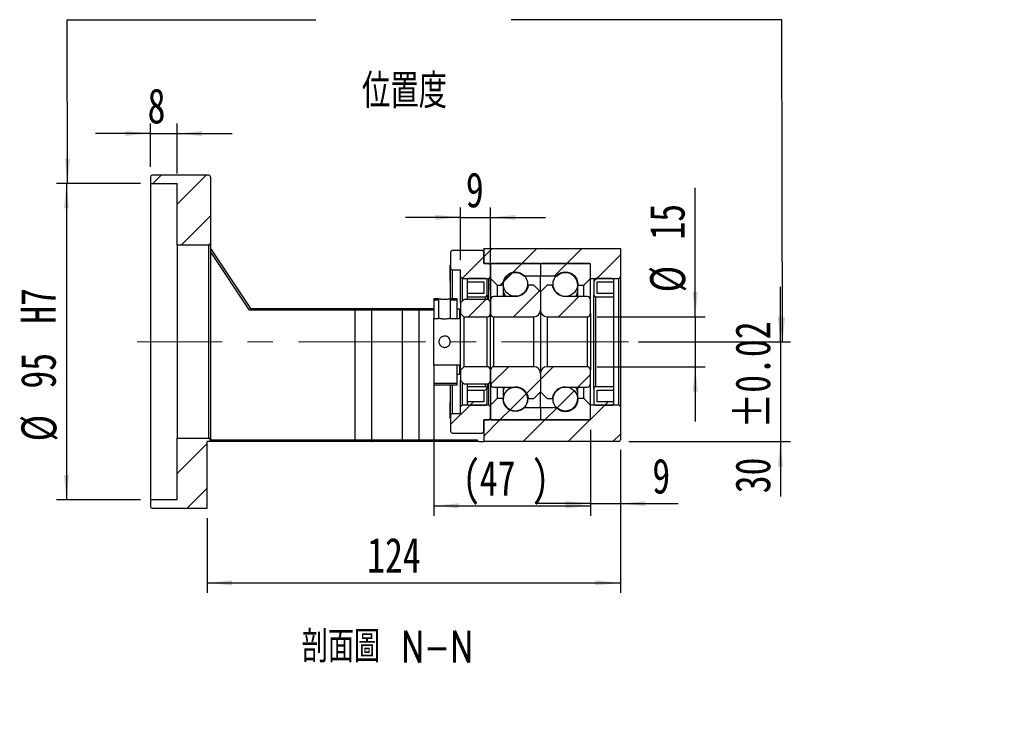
# Model space of a CAD drawing. Header units: millimetres. Extents: x 50 to 278, y 27 to 200.
# Tile 3 of 6: x 179 to 278, y 27 to 97. Entities that reach past the tile are written whole.
import ezdxf

# ---------------------------------------------------------------- set-up
doc = ezdxf.new("R2010")
doc.units = ezdxf.units.MM
doc.linetypes.add('CENTERX2', pattern=[20.32, 12.7, -2.54, 2.54, -2.54])
doc.layers.add('FORMAT', color=7, linetype='Continuous')
doc.styles.add('SLDTEXTSTYLE0', font='TXT', dxfattribs={"width": 0.75})
doc.styles.add('SLDTEXTSTYLE1', font='TXT', dxfattribs={"width": 0.75, "bigfont": 'bigfont'})
doc.dimstyles.new('SLDDIMSTYLE3', dxfattribs={"dimtxt": 3.5, "dimasz": 2.5, "dimexe": 0, "dimexo": 0.0625, "dimgap": 0.875, "dimtad": 1, "dimlfac": 3, "dimrnd": 1e-09, "dimzin": 12, "dimdsep": 46, "dimtxsty": 'SLDTEXTSTYLE0', "dimsah": 1, "dimcen": 0.09, "dimadec": 0, "dimazin": 3, "dimtfac": 1, "dimtofl": 0, "dimtmove": 0, "dimatfit": 3, "dimfxl": 1, "dimfrac": 2, "dimtolj": 1, "dimtzin": 12, "dimarcsym": 0})
doc.dimstyles.new('SLDDIMSTYLE4', dxfattribs={"dimtxt": 3.5, "dimasz": 2.5, "dimexe": 0, "dimexo": 0.0625, "dimgap": 0.875, "dimtad": 1, "dimlfac": 3, "dimrnd": 1e-09, "dimzin": 12, "dimdsep": 46, "dimtxsty": 'SLDTEXTSTYLE0', "dimsah": 1, "dimcen": 0.09, "dimadec": 0, "dimazin": 3, "dimtfac": 1, "dimtmove": 0, "dimatfit": 0, "dimfxl": 1, "dimfrac": 2, "dimtolj": 1, "dimtzin": 12, "dimarcsym": 0})
doc.dimstyles.new('SLDDIMSTYLE5', dxfattribs={"dimtxt": 3.5, "dimasz": 2.5, "dimexe": 0, "dimexo": 0.0625, "dimgap": 0.875, "dimtad": 1, "dimlfac": 3, "dimrnd": 1e-09, "dimzin": 12, "dimdsep": 46, "dimtxsty": 'SLDTEXTSTYLE0', "dimsah": 1, "dimcen": 0.09, "dimadec": 0, "dimazin": 3, "dimtfac": 1, "dimtofl": 0, "dimtmove": 0, "dimatfit": 3, "dimfxl": 1, "dimfrac": 2, "dimtolj": 1, "dimarcsym": 0})
doc.dimstyles.new('SLDDIMSTYLE6', dxfattribs={"dimtxt": 3.5, "dimasz": 2.5, "dimexe": 0, "dimexo": 0.0625, "dimgap": 0.875, "dimtad": 1, "dimlfac": 3, "dimrnd": 1e-09, "dimzin": 12, "dimdsep": 46, "dimtxsty": 'SLDTEXTSTYLE0', "dimsah": 1, "dimcen": 0.09, "dimadec": 0, "dimazin": 3, "dimtol": 1, "dimtp": 0.02, "dimtm": 0.02, "dimtfac": 1, "dimtmove": 0, "dimatfit": 0, "dimfxl": 1, "dimfrac": 2, "dimtolj": 1, "dimarcsym": 0})

# ---------------------------------------------------------------- blocks, each defined once
blk = doc.blocks.new('_D_10')
at = {"layer": 'FORMAT', "color": 7}
for p, q in [((192.225, 81.887), (192.225, 86.226)), ((194.891, 81.221), (194.891, 86.226)), ((192.225, 85.226), (186.725, 85.226)), ((192.225, 85.226), (194.891, 85.226)), ((194.891, 85.226), (200.391, 85.226))]:
    blk.add_line(p, q, dxfattribs=at)
for points in [[(192.225, 85.226), (189.725, 85.476), (189.725, 84.976)], [(194.891, 85.226), (197.391, 84.976), (197.391, 85.476)]]:
    blk.add_solid(points, dxfattribs=at)
at = {"layer": 'FORMAT', "color": 7, "insert": (191.937, 89.738), "char_height": 3.5, "attachment_point": 1, "style": 'SLDTEXTSTYLE0'}
blk.add_mtext('8', dxfattribs=at)
blk = doc.blocks.new('_D_11')
at = {"layer": 'FORMAT', "color": 7}
for p, q in [((191.225, 80.221), (182.819, 80.221)), ((183.819, 80.221), (183.819, 48.554)), ((191.225, 48.554), (182.819, 48.554))]:
    blk.add_line(p, q, dxfattribs=at)
for points in [[(183.819, 80.221), (183.569, 77.721), (184.069, 77.721)], [(183.819, 48.554), (184.069, 51.054), (183.569, 51.054)]]:
    blk.add_solid(points, dxfattribs=at)
at = {"layer": 'FORMAT', "color": 7, "char_height": 3.5, "attachment_point": 1, "rotation": 90, "style": 'SLDTEXTSTYLE0'}
for s, insert in [('H7', (179.254, 66.179)), ('95', (179.254, 59.694)), ('%%c', (179.307, 54.416))]:
    blk.add_mtext(s, dxfattribs=dict(at, insert=insert))
blk = doc.blocks.new('_D_12')
at = {"layer": 'FORMAT', "color": 7}
for p, q in [((239.225, 53.554), (239.225, 39.253)), ((197.891, 46.721), (197.891, 39.253)), ((197.891, 40.253), (239.225, 40.253))]:
    blk.add_line(p, q, dxfattribs=at)
for points in [[(197.891, 40.253), (200.391, 40.003), (200.391, 40.503)], [(239.225, 40.253), (236.725, 40.503), (236.725, 40.003)]]:
    blk.add_solid(points, dxfattribs=at)
at = {"layer": 'FORMAT', "color": 7, "insert": (213.893, 44.765), "char_height": 3.5, "attachment_point": 1, "style": 'SLDTEXTSTYLE0'}
blk.add_mtext('124', dxfattribs=at)
blk = doc.blocks.new('_D_13')
at = {"layer": 'FORMAT', "color": 7}
for p, q in [((220.558, 61.054), (220.558, 46.97)), ((236.225, 55.554), (236.225, 46.97)), ((220.558, 47.97), (236.225, 47.97))]:
    blk.add_line(p, q, dxfattribs=at)
for points in [[(220.558, 47.97), (223.058, 47.72), (223.058, 48.22)], [(236.225, 47.97), (233.725, 48.22), (233.725, 47.72)]]:
    blk.add_solid(points, dxfattribs=at)
at = {"layer": 'FORMAT', "color": 7, "char_height": 3.5, "attachment_point": 1, "style": 'SLDTEXTSTYLE0'}
for s, insert in [('(', (223.434, 52.482)), ('47', (225.155, 52.482)), (')', (230.327, 52.482))]:
    blk.add_mtext(s, dxfattribs=dict(at, insert=insert))
blk = doc.blocks.new('_D_14')
at = {"layer": 'FORMAT', "color": 7}
for p, q in [((236.225, 55.554), (236.225, 47.185)), ((239.225, 53.554), (239.225, 47.185)), ((236.225, 48.185), (230.725, 48.185)), ((236.225, 48.185), (239.225, 48.185)), ((239.225, 48.185), (245.005, 48.185))]:
    blk.add_line(p, q, dxfattribs=at)
for points in [[(236.225, 48.185), (233.725, 48.435), (233.725, 47.935)], [(239.225, 48.185), (241.725, 47.935), (241.725, 48.435)]]:
    blk.add_solid(points, dxfattribs=at)
at = {"layer": 'FORMAT', "color": 7, "insert": (242.418, 52.696), "char_height": 3.5, "attachment_point": 1, "style": 'SLDTEXTSTYLE0'}
blk.add_mtext('9', dxfattribs=at)
blk = doc.blocks.new('_D_15')
at = {"layer": 'FORMAT', "color": 7}
for p, q in [((246.713, 66.887), (246.713, 79.778)), ((236.891, 66.887), (247.713, 66.887)), ((246.713, 66.887), (246.713, 61.887)), ((236.891, 61.887), (247.713, 61.887)), ((246.713, 61.887), (246.713, 56.387))]:
    blk.add_line(p, q, dxfattribs=at)
for points in [[(246.713, 66.887), (246.963, 69.387), (246.463, 69.387)], [(246.713, 61.887), (246.463, 59.387), (246.963, 59.387)]]:
    blk.add_solid(points, dxfattribs=at)
at = {"layer": 'FORMAT', "color": 7, "char_height": 3.5, "attachment_point": 1, "rotation": 90, "style": 'SLDTEXTSTYLE0'}
for s, insert in [('15', (242.148, 74.605)), ('%%c', (242.201, 69.327))]:
    blk.add_mtext(s, dxfattribs=dict(at, insert=insert))
blk = doc.blocks.new('_D_16')
at = {"layer": 'FORMAT', "color": 7}
for p, q in [((255.225, 64.387), (255.225, 69.887)), ((241.038, 64.387), (256.225, 64.387)), ((255.225, 64.387), (255.225, 54.387)), ((240.058, 54.387), (256.225, 54.387)), ((255.225, 54.387), (255.225, 48.887))]:
    blk.add_line(p, q, dxfattribs=at)
for points in [[(255.225, 64.387), (255.475, 66.887), (254.975, 66.887)], [(255.225, 54.387), (254.975, 51.887), (255.475, 51.887)]]:
    blk.add_solid(points, dxfattribs=at)
at = {"layer": 'FORMAT', "color": 7, "char_height": 3.5, "attachment_point": 1, "rotation": 90, "style": 'SLDTEXTSTYLE0'}
for s, insert in [('±0.02', (250.713, 55.705)), ('30', (250.713, 49.221))]:
    blk.add_mtext(s, dxfattribs=dict(at, insert=insert))
blk = doc.blocks.new('_D_17')
at = {"layer": 'FORMAT', "color": 7}
for p, q in [((223.225, 72.554), (223.225, 77.827)), ((226.225, 69.587), (226.225, 77.827)), ((223.225, 76.827), (217.725, 76.827)), ((223.225, 76.827), (226.225, 76.827)), ((226.225, 76.827), (231.725, 76.827))]:
    blk.add_line(p, q, dxfattribs=at)
for points in [[(223.225, 76.827), (220.725, 77.077), (220.725, 76.577)], [(226.225, 76.827), (228.725, 76.577), (228.725, 77.077)]]:
    blk.add_solid(points, dxfattribs=at)
at = {"layer": 'FORMAT', "color": 7, "insert": (223.768, 81.338), "char_height": 3.5, "attachment_point": 1, "style": 'SLDTEXTSTYLE0'}
blk.add_mtext('9', dxfattribs=at)

msp = doc.modelspace()

# ---------------------------------------------------------------- hatches: boundary and pattern name
at = {"layer": 'FORMAT', "linetype": 'Continuous', "lineweight": 18}
h = msp.add_hatch(dxfattribs=at)
h.set_pattern_fill('ANSI31', color=256, style=0)
edge = h.paths.add_edge_path(flags=0)
edge.add_arc((198.0578, 80.8872), 0.1667, 0, 90)
edge.add_line((198.0578, 81.0539), (192.3912, 81.0539))
edge.add_arc((192.3912, 80.8872), 0.1667, 90, 180)
edge.add_line((192.2245, 80.8872), (192.2245, 80.2205))
edge.add_line((192.2245, 80.2205), (194.8912, 80.2205))
edge.add_line((194.8912, 80.2205), (194.8912, 74.0539))
edge.add_line((194.8912, 74.0539), (198.0578, 74.0539))
edge.add_arc((198.0578, 74.2205), 0.1667, 270, 360)
edge.add_line((198.2245, 74.2205), (198.2245, 80.8872))
h = msp.add_hatch(dxfattribs=at)
h.set_pattern_fill('ANSI31', color=256, style=0)
h.paths.add_polyline_path([(223.2245, 70.8872), (223.3912, 70.7205), (226.0578, 70.7205), (226.2245, 70.8872), (226.2245, 72.0539), (226.0578, 72.2205), (225.5578, 72.2205), (225.5578, 73.3872), (225.3912, 73.5539), (222.3912, 73.5539), (222.2245, 73.3872), (222.2245, 71.7205), (222.3912, 71.5539), (223.2245, 71.5539)], flags=0)
h = msp.add_hatch(dxfattribs=at)
h.set_pattern_fill('ANSI31', color=256, style=0)
edge = h.paths.add_edge_path(flags=0)
edge.add_line((239.2245, 70.8872), (239.2245, 73.7205))
edge.add_line((239.2245, 73.7205), (225.5578, 73.7205))
edge.add_line((225.5578, 73.7205), (225.5578, 72.2205))
edge.add_line((225.5578, 72.2205), (236.2245, 72.2205))
edge.add_line((236.2245, 72.2205), (236.2245, 70.7205))
edge.add_line((236.2245, 70.7205), (239.0578, 70.7205))
edge.add_arc((239.0578, 70.8872), 0.1667, 270, 360)
h = msp.add_hatch(dxfattribs=at)
h.set_pattern_fill('ANSI31', color=256, style=0)
edge = h.paths.add_edge_path(flags=0)
edge.add_line((231.1245, 72.2205), (226.3245, 72.2205))
edge.add_arc((226.3245, 72.1205), 0.1, 90, 180)
edge.add_line((226.2245, 72.1205), (226.2245, 70.7205))
edge.add_line((226.2245, 70.7205), (226.8912, 70.0539))
edge.add_line((226.8912, 70.0539), (227.4912, 70.0539))
edge.add_arc((228.7245, 70.0539), 1.2333, 49.179109, 180, ccw=False)
edge.add_line((229.5307, 70.9872), (231.2245, 70.9872))
edge.add_line((231.2245, 70.9872), (231.2245, 72.1205))
edge.add_arc((231.1245, 72.1205), 0.1, 0, 90)
h = msp.add_hatch(dxfattribs=at)
h.set_pattern_fill('ANSI31', color=256, style=0)
edge = h.paths.add_edge_path(flags=0)
edge.add_line((236.2245, 70.7205), (236.2245, 72.1205))
edge.add_arc((236.1245, 72.1205), 0.1, 0, 90)
edge.add_line((236.1245, 72.2205), (231.3245, 72.2205))
edge.add_arc((231.3245, 72.1205), 0.1, 90, 180)
edge.add_line((231.2245, 72.1205), (231.2245, 70.9872))
edge.add_line((231.2245, 70.9872), (232.9183, 70.9872))
edge.add_arc((233.7245, 70.0539), 1.2333, 0, 130.820891, ccw=False)
edge.add_line((234.9578, 70.0539), (235.5578, 70.0539))
edge.add_line((235.5578, 70.0539), (236.2245, 70.7205))
h = msp.add_hatch(dxfattribs=at)
h.set_pattern_fill('ANSI31', color=256, style=0)
edge = h.paths.add_edge_path(flags=0)
edge.add_arc((228.7245, 70.1512), 1.221, 0, 360)
h = msp.add_hatch(dxfattribs=at)
h.set_pattern_fill('ANSI31', color=256, style=0)
edge = h.paths.add_edge_path(flags=0)
edge.add_arc((233.7245, 70.1539), 1.2333, 0, 360)
h = msp.add_hatch(dxfattribs=at)
h.set_pattern_fill('ANSI31', color=256, style=0)
edge = h.paths.add_edge_path(flags=0)
edge.add_line((223.8912, 70.3872), (225.5578, 70.3872))
edge.add_line((225.5578, 70.3872), (225.5578, 69.2205))
edge.add_line((225.5578, 69.2205), (223.8912, 69.2205))
edge.add_line((223.8912, 69.2205), (223.8912, 68.8872))
edge.add_line((223.8912, 68.8872), (225.7245, 68.8872))
edge.add_arc((225.7245, 69.0539), 0.1667, 270, 360)
edge.add_line((225.8912, 69.0539), (225.8912, 70.5539))
edge.add_arc((225.7245, 70.5539), 0.1667, 0, 90)
edge.add_line((225.7245, 70.7205), (224.0578, 70.7205))
edge.add_arc((224.0578, 70.5539), 0.1667, 90, 180)
edge.add_line((223.8912, 70.5539), (223.8912, 70.3872))
h = msp.add_hatch(dxfattribs=at)
h.set_pattern_fill('ANSI31', color=256, style=0)
edge = h.paths.add_edge_path(flags=0)
edge.add_line((231.2245, 67.5539), (231.2245, 69.3872))
edge.add_line((231.2245, 69.3872), (230.5578, 70.0539))
edge.add_line((230.5578, 70.0539), (230.0428, 70.0539))
edge.add_arc((228.7245, 70.2539), 1.3333, 270, 351.373073, ccw=False)
edge.add_line((228.7245, 68.9205), (226.5578, 68.9205))
edge.add_arc((226.5578, 68.5872), 0.3333, 90, 180)
edge.add_line((226.2245, 68.5872), (226.2245, 67.2205))
edge.add_arc((226.5578, 67.2205), 0.3333, 180, 270)
edge.add_line((226.5578, 66.8872), (230.5578, 66.8872))
edge.add_arc((230.5578, 67.5539), 0.6667, 270, 360)
h = msp.add_hatch(dxfattribs=at)
h.set_pattern_fill('ANSI31', color=256, style=0)
edge = h.paths.add_edge_path(flags=0)
edge.add_line((232.4063, 70.0539), (231.8912, 70.0539))
edge.add_line((231.8912, 70.0539), (231.2245, 69.3872))
edge.add_line((231.2245, 69.3872), (231.2245, 67.5539))
edge.add_arc((231.8912, 67.5539), 0.6667, 180, 270)
edge.add_line((231.8912, 66.8872), (235.8912, 66.8872))
edge.add_arc((235.8912, 67.2205), 0.3333, 270, 360)
edge.add_line((236.2245, 67.2205), (236.2245, 68.5872))
edge.add_arc((235.8912, 68.5872), 0.3333, 0, 90)
edge.add_line((235.8912, 68.9205), (233.7245, 68.9205))
edge.add_arc((233.7245, 70.2539), 1.3333, 188.626927, 270, ccw=False)
h = msp.add_hatch(dxfattribs=at)
h.set_pattern_fill('ANSI31', color=256, style=0)
edge = h.paths.add_edge_path(flags=0)
edge.add_line((238.5578, 69.2205), (236.8912, 69.2205))
edge.add_line((236.8912, 69.2205), (236.8912, 70.3872))
edge.add_line((236.8912, 70.3872), (238.5578, 70.3872))
edge.add_line((238.5578, 70.3872), (238.5578, 70.5539))
edge.add_arc((238.3912, 70.5539), 0.1667, 0, 90)
edge.add_line((238.3912, 70.7205), (236.7245, 70.7205))
edge.add_arc((236.7245, 70.5539), 0.1667, 90, 180)
edge.add_line((236.5578, 70.5539), (236.5578, 69.0539))
edge.add_arc((236.7245, 69.0539), 0.1667, 180, 270)
edge.add_line((236.7245, 68.8872), (238.5578, 68.8872))
edge.add_line((238.5578, 68.8872), (238.5578, 69.2205))
h = msp.add_hatch(dxfattribs=at)
h.set_pattern_fill('ANSI31', color=256, style=0)
h.paths.add_polyline_path([(221.0745, 68.6872), (220.5578, 68.6872), (220.5578, 66.7205), (221.0745, 66.7205)], flags=0)
h.paths.add_polyline_path([(220.5578, 66.7205), (220.5578, 68.6872), (221.0745, 68.6872), (221.0745, 66.7205)], flags=0)
h = msp.add_hatch(dxfattribs=at)
h.set_pattern_fill('ANSI31', color=256, style=0)
h.paths.add_polyline_path([(222.8912, 68.6872), (222.2078, 68.6872), (222.2078, 66.7205), (223.2245, 66.7205), (223.2245, 67.5372), (223.1245, 67.6372), (222.8912, 67.6372)], flags=0)
h.paths.add_polyline_path([(222.2078, 66.7205), (222.2078, 68.6872), (222.8911, 68.6872), (222.8911, 67.6372), (223.1245, 67.6372), (223.2245, 67.5372), (223.2245, 66.7205)], flags=0)
h = msp.add_hatch(dxfattribs=at)
h.set_pattern_fill('ANSI31', color=256, style=0)
edge = h.paths.add_edge_path(flags=0)
edge.add_line((223.2245, 67.2205), (223.5578, 66.8872))
edge.add_line((223.5578, 66.8872), (225.8912, 66.8872))
edge.add_arc((225.8912, 67.2205), 0.3333, 270, 360)
edge.add_line((226.2245, 67.2205), (226.2245, 68.2705))
edge.add_arc((225.8912, 68.2705), 0.3333, 0, 90)
edge.add_line((225.8912, 68.6039), (223.5578, 68.6039))
edge.add_line((223.5578, 68.6039), (223.2245, 68.2705))
edge.add_line((223.2245, 68.2705), (223.2245, 67.2205))
h = msp.add_hatch(dxfattribs=at)
h.set_pattern_fill('ANSI31', color=256, style=0)
h.paths.add_polyline_path([(223.2245, 62.0539), (220.5578, 62.0539), (220.5578, 60.0872), (222.8912, 60.0872), (222.8912, 61.1372), (223.1245, 61.1372), (223.2245, 61.2372)], flags=0)
h.paths.add_polyline_path([(220.5578, 60.0872), (220.5578, 62.0539), (223.2245, 62.0539), (223.2245, 61.2372), (223.1245, 61.1372), (222.8911, 61.1372), (222.8911, 60.0872)], flags=0)
h = msp.add_hatch(dxfattribs=at)
h.set_pattern_fill('ANSI31', color=256, style=0)
edge = h.paths.add_edge_path(flags=0)
edge.add_line((223.5578, 61.8872), (223.2245, 61.5539))
edge.add_line((223.2245, 61.5539), (223.2245, 60.5039))
edge.add_line((223.2245, 60.5039), (223.5578, 60.1705))
edge.add_line((223.5578, 60.1705), (225.8912, 60.1705))
edge.add_arc((225.8912, 60.5039), 0.3333, 270, 360)
edge.add_line((226.2245, 60.5039), (226.2245, 61.5539))
edge.add_arc((225.8912, 61.5539), 0.3333, 0, 90)
edge.add_line((225.8912, 61.8872), (223.5578, 61.8872))
h = msp.add_hatch(dxfattribs=at)
h.set_pattern_fill('ANSI31', color=256, style=0)
edge = h.paths.add_edge_path(flags=0)
edge.add_line((230.0428, 58.7205), (230.5578, 58.7205))
edge.add_line((230.5578, 58.7205), (231.2245, 59.3872))
edge.add_line((231.2245, 59.3872), (231.2245, 61.2205))
edge.add_arc((230.5578, 61.2205), 0.6667, 360, 450)
edge.add_line((230.5578, 61.8872), (226.5578, 61.8872))
edge.add_arc((226.5578, 61.5539), 0.3333, 90, 180)
edge.add_line((226.2245, 61.5539), (226.2245, 60.1872))
edge.add_arc((226.5578, 60.1872), 0.3333, 180, 270)
edge.add_line((226.5578, 59.8539), (228.7245, 59.8539))
edge.add_arc((228.7245, 58.5205), 1.3333, 8.626927, 90, ccw=False)
h = msp.add_hatch(dxfattribs=at)
h.set_pattern_fill('ANSI31', color=256, style=0)
edge = h.paths.add_edge_path(flags=0)
edge.add_line((231.2245, 61.2205), (231.2245, 59.3872))
edge.add_line((231.2245, 59.3872), (231.8912, 58.7205))
edge.add_line((231.8912, 58.7205), (232.4063, 58.7205))
edge.add_arc((233.7245, 58.5205), 1.3333, 90, 171.373073, ccw=False)
edge.add_line((233.7245, 59.8539), (235.8912, 59.8539))
edge.add_arc((235.8912, 60.1872), 0.3333, 270, 360)
edge.add_line((236.2245, 60.1872), (236.2245, 61.5539))
edge.add_arc((235.8912, 61.5539), 0.3333, 0, 90)
edge.add_line((235.8912, 61.8872), (231.8912, 61.8872))
edge.add_arc((231.8912, 61.2205), 0.6667, 90, 180)
h = msp.add_hatch(dxfattribs=at)
h.set_pattern_fill('ANSI31', color=256, style=0)
edge = h.paths.add_edge_path(flags=0)
edge.add_line((223.8912, 59.5539), (225.5578, 59.5539))
edge.add_line((225.5578, 59.5539), (225.5578, 58.3872))
edge.add_line((225.5578, 58.3872), (223.8912, 58.3872))
edge.add_line((223.8912, 58.3872), (223.8912, 58.2205))
edge.add_arc((224.0578, 58.2205), 0.1667, 180, 270)
edge.add_line((224.0578, 58.0539), (225.7245, 58.0539))
edge.add_arc((225.7245, 58.2205), 0.1667, 270, 360)
edge.add_line((225.8912, 58.2205), (225.8912, 59.7205))
edge.add_arc((225.7245, 59.7205), 0.1667, 0, 90)
edge.add_line((225.7245, 59.8872), (223.8912, 59.8872))
edge.add_line((223.8912, 59.8872), (223.8912, 59.5539))
h = msp.add_hatch(dxfattribs=at)
h.set_pattern_fill('ANSI31', color=256, style=0)
edge = h.paths.add_edge_path(flags=0)
edge.add_arc((228.7245, 58.6231), 1.221, 0, 360)
h = msp.add_hatch(dxfattribs=at)
h.set_pattern_fill('ANSI31', color=256, style=0)
edge = h.paths.add_edge_path(flags=0)
edge.add_arc((233.7245, 58.6205), 1.2333, 0, 360)
h = msp.add_hatch(dxfattribs=at)
h.set_pattern_fill('ANSI31', color=256, style=0)
edge = h.paths.add_edge_path(flags=0)
edge.add_line((238.5578, 58.3872), (236.8912, 58.3872))
edge.add_line((236.8912, 58.3872), (236.8912, 59.5539))
edge.add_line((236.8912, 59.5539), (238.5578, 59.5539))
edge.add_line((238.5578, 59.5539), (238.5578, 59.8872))
edge.add_line((238.5578, 59.8872), (236.7245, 59.8872))
edge.add_arc((236.7245, 59.7205), 0.1667, 90, 180)
edge.add_line((236.5578, 59.7205), (236.5578, 58.2205))
edge.add_arc((236.7245, 58.2205), 0.1667, 180, 270)
edge.add_line((236.7245, 58.0539), (238.3912, 58.0539))
edge.add_arc((238.3912, 58.2205), 0.1667, 270, 360)
edge.add_line((238.5578, 58.2205), (238.5578, 58.3872))
h = msp.add_hatch(dxfattribs=at)
h.set_pattern_fill('ANSI31', color=256, style=0)
edge = h.paths.add_edge_path(flags=0)
edge.add_line((226.2245, 58.0539), (226.2245, 56.6539))
edge.add_arc((226.3245, 56.6539), 0.1, 180, 270)
edge.add_line((226.3245, 56.5539), (231.1245, 56.5539))
edge.add_arc((231.1245, 56.6539), 0.1, 270, 360)
edge.add_line((231.2245, 56.6539), (231.2245, 57.7872))
edge.add_line((231.2245, 57.7872), (229.5307, 57.7872))
edge.add_arc((228.7245, 58.7205), 1.2333, 180, 310.820891, ccw=False)
edge.add_line((227.4912, 58.7205), (226.8912, 58.7205))
edge.add_line((226.8912, 58.7205), (226.2245, 58.0539))
h = msp.add_hatch(dxfattribs=at)
h.set_pattern_fill('ANSI31', color=256, style=0)
edge = h.paths.add_edge_path(flags=0)
edge.add_line((231.3245, 56.5539), (236.1245, 56.5539))
edge.add_arc((236.1245, 56.6539), 0.1, 270, 360)
edge.add_line((236.2245, 56.6539), (236.2245, 58.0539))
edge.add_line((236.2245, 58.0539), (235.5578, 58.7205))
edge.add_line((235.5578, 58.7205), (234.9578, 58.7205))
edge.add_arc((233.7245, 58.7205), 1.2333, 229.179109, 360, ccw=False)
edge.add_line((232.9183, 57.7872), (231.2245, 57.7872))
edge.add_line((231.2245, 57.7872), (231.2245, 56.6539))
edge.add_arc((231.3245, 56.6539), 0.1, 180, 270)
h = msp.add_hatch(dxfattribs=at)
h.set_pattern_fill('ANSI31', color=256, style=0)
h.paths.add_polyline_path([(223.3912, 58.0539), (223.2245, 57.8872), (223.2245, 57.2205), (222.3912, 57.2205), (222.2245, 57.0539), (222.2245, 55.3872), (222.3912, 55.2205), (225.3912, 55.2205), (225.5578, 55.3872), (225.5578, 56.5539), (226.0578, 56.5539), (226.2245, 56.7205), (226.2245, 57.8872), (226.0578, 58.0539)], flags=0)
h = msp.add_hatch(dxfattribs=at)
h.set_pattern_fill('ANSI31', color=256, style=0)
edge = h.paths.add_edge_path(flags=0)
edge.add_line((239.2245, 54.5539), (239.2245, 57.8872))
edge.add_arc((239.0578, 57.8872), 0.1667, 0, 90)
edge.add_line((239.0578, 58.0539), (236.2245, 58.0539))
edge.add_line((236.2245, 58.0539), (236.2245, 56.5539))
edge.add_line((236.2245, 56.5539), (225.5578, 56.5539))
edge.add_line((225.5578, 56.5539), (225.5578, 54.3872))
edge.add_line((225.5578, 54.3872), (239.0578, 54.3872))
edge.add_arc((239.0578, 54.5539), 0.1667, 270, 360)
h = msp.add_hatch(dxfattribs=at)
h.set_pattern_fill('ANSI31', color=256, style=0)
edge = h.paths.add_edge_path(flags=0)
edge.add_line((194.8912, 54.7205), (194.8912, 48.5539))
edge.add_line((194.8912, 48.5539), (192.2245, 48.5539))
edge.add_line((192.2245, 48.5539), (192.2245, 47.8872))
edge.add_arc((192.3912, 47.8872), 0.1667, 180, 270)
edge.add_line((192.3912, 47.7205), (197.8912, 47.7205))
edge.add_line((197.8912, 47.7205), (197.8912, 54.3872))
edge.add_line((197.8912, 54.3872), (198.2245, 54.3872))
edge.add_line((198.2245, 54.3872), (198.2245, 54.5539))
edge.add_arc((198.0578, 54.5539), 0.1667, 0, 90)
edge.add_line((198.0578, 54.7205), (194.8912, 54.7205))

# ---------------------------------------------------------------- linework, layer by layer
at = {"color": 7, "linetype": 'Continuous', "lineweight": 25}
for p, q in [((192.2245, 80.8872), (192.2245, 80.2205)), ((198.0578, 81.0539), (192.3912, 81.0539)), ((198.2245, 80.8872), (198.2245, 74.2205)), ((192.2245, 80.2205), (194.8912, 80.2205)), ((192.2245, 80.2205), (192.2245, 48.5539)), ((194.8912, 74.0539), (194.8912, 80.2205)), ((194.8912, 74.0539), (194.8912, 54.7205)), ((198.0578, 74.0539), (194.8912, 74.0539)), ((198.0578, 54.7205), (198.0578, 74.0539)), ((198.2245, 74.2205), (198.2245, 54.5539)), ((198.2245, 73.7205), (202.2245, 67.7205)), ((202.1353, 67.5539), (198.2245, 73.4201)), ((222.2245, 73.3872), (222.3912, 73.5539)), ((222.2245, 73.3872), (222.2245, 71.7205)), ((222.3912, 73.5539), (225.3912, 73.5539)), ((225.3912, 73.5539), (225.5578, 73.3872)), ((225.5578, 73.7205), (225.5578, 72.2205)), ((225.5578, 73.7205), (239.2245, 73.7205)), ((225.5578, 72.2205), (225.5578, 73.3872)), ((239.2245, 73.7205), (239.2245, 70.8872)), ((222.2245, 72.0559), (222.1912, 72.0226)), ((222.1912, 70.4226), (222.1912, 72.0226)), ((226.0578, 72.2205), (225.5578, 72.2205)), ((225.5578, 72.2205), (236.2245, 72.2205)), ((226.0578, 72.2205), (226.2245, 72.0539)), ((226.2245, 72.1205), (226.2245, 70.7205)), ((226.2245, 70.8872), (226.2245, 72.0539)), ((231.1245, 72.2205), (226.3245, 72.2205)), ((231.2245, 72.1205), (231.2245, 70.9872)), ((236.1245, 72.2205), (231.3245, 72.2205)), ((236.2245, 70.7205), (236.2245, 72.2205)), ((236.2245, 70.7205), (236.2245, 72.1205)), ((222.3912, 71.5539), (222.2245, 71.7205)), ((222.2245, 68.6905), (222.2245, 71.7205)), ((223.2245, 71.5539), (222.3912, 71.5539)), ((222.3912, 71.5539), (222.3912, 68.6872)), ((223.2245, 70.8872), (223.2245, 71.5539)), ((229.5307, 70.9872), (231.2245, 70.9872)), ((231.2245, 70.9872), (232.9183, 70.9872)), ((231.2245, 69.3872), (231.2245, 70.9872)), ((222.1912, 70.4226), (222.2245, 70.3892)), ((223.3912, 70.7205), (223.2245, 70.8872)), ((223.2245, 68.2705), (223.2245, 70.8872)), ((223.3912, 70.7205), (226.0578, 70.7205)), ((223.3912, 70.7205), (223.3912, 68.4372)), ((223.8912, 70.5539), (223.8912, 70.3872)), ((223.8912, 70.3872), (223.8912, 69.2205)), ((223.8912, 70.3872), (225.5578, 70.3872)), ((225.7245, 70.7205), (224.0578, 70.7205)), ((225.5578, 70.3872), (225.5578, 69.2205)), ((225.8912, 69.0539), (225.8912, 70.5539)), ((226.2245, 70.8872), (226.0578, 70.7205)), ((226.0578, 68.5592), (226.0578, 70.7205)), ((226.2245, 70.7205), (226.8912, 70.0539)), ((226.2245, 70.7205), (226.2245, 68.5872)), ((226.8912, 70.0539), (227.4912, 70.0539)), ((226.8912, 70.0539), (226.8912, 68.9205)), ((227.4912, 70.0539), (227.4912, 68.9205)), ((230.5578, 70.0539), (230.0428, 70.0539)), ((231.2245, 69.3872), (230.5578, 70.0539)), ((231.8912, 70.0539), (231.2245, 69.3872)), ((232.4063, 70.0539), (231.8912, 70.0539)), ((234.9578, 68.9205), (234.9578, 70.0539)), ((234.9578, 70.0539), (235.5578, 70.0539)), ((235.5578, 70.0539), (236.2245, 70.7205)), ((235.5578, 68.9205), (235.5578, 70.0539)), ((236.2245, 68.5872), (236.2245, 70.7205)), ((236.2245, 70.7205), (239.0578, 70.7205)), ((236.5578, 70.5539), (236.5578, 69.0539)), ((238.3912, 70.7205), (236.7245, 70.7205)), ((236.8912, 70.3872), (238.5578, 70.3872)), ((236.8912, 69.2205), (236.8912, 70.3872)), ((238.5578, 70.3872), (238.5578, 70.5539)), ((238.5578, 69.2205), (238.5578, 70.3872)), ((239.0578, 58.0539), (239.0578, 70.7205)), ((239.2245, 70.8872), (239.2245, 57.8872)), ((225.5578, 69.2205), (223.8912, 69.2205)), ((223.8912, 69.2205), (223.8912, 68.8872)), ((225.8912, 69.0539), (225.8912, 68.6039)), ((231.2245, 69.3872), (231.2245, 67.5539)), ((236.5578, 59.7205), (236.5578, 69.0539)), ((238.5578, 69.2205), (236.8912, 69.2205)), ((238.5578, 68.8872), (238.5578, 69.2205)), ((221.0745, 68.6872), (220.5578, 68.6872)), ((221.0745, 68.6872), (220.5578, 68.6872)), ((220.5578, 68.6872), (220.5578, 66.7205)), ((220.5578, 68.6872), (220.5578, 66.7205)), ((220.5578, 68.5682), (221.0745, 68.5682)), ((221.0745, 66.7205), (221.0745, 68.6872)), ((221.0745, 66.7205), (221.0745, 68.6872)), ((222.2078, 68.6872), (222.2078, 66.7205)), ((222.2078, 68.6872), (222.2078, 66.7205)), ((222.8912, 68.6872), (222.2078, 68.6872)), ((222.8911, 68.6872), (222.2078, 68.6872)), ((222.2078, 68.5682), (222.8911, 68.5682)), ((222.8911, 67.6372), (222.8911, 68.6872)), ((222.8912, 67.6372), (222.8912, 68.6872)), ((223.2245, 68.2705), (223.5578, 68.6039)), ((223.2245, 68.2705), (223.2245, 67.2205)), ((225.8912, 68.6039), (223.5578, 68.6039)), ((223.8912, 68.8872), (223.8912, 68.6039)), ((223.8912, 68.8872), (225.7245, 68.8872)), ((226.2245, 68.5872), (226.2245, 67.2205)), ((226.2245, 67.2205), (226.2245, 68.2705)), ((228.7245, 68.9205), (226.5578, 68.9205)), ((235.8912, 68.9205), (233.7245, 68.9205)), ((236.2245, 67.2205), (236.2245, 68.5872)), ((236.7245, 68.8872), (236.7245, 59.8872)), ((236.7245, 68.8872), (238.5578, 68.8872)), ((238.5578, 59.8872), (238.5578, 68.8872)), ((202.2245, 67.7205), (202.1353, 67.5539)), ((212.707, 67.5539), (202.1353, 67.5539)), ((202.2245, 67.7205), (212.707, 67.7205)), ((212.707, 67.7205), (212.707, 67.5539)), ((212.707, 67.7205), (214.4216, 67.7205)), ((214.3399, 67.5539), (212.707, 67.5539)), ((212.707, 54.5539), (212.707, 67.5539)), ((217.4424, 67.5539), (214.3399, 67.5539)), ((214.3399, 67.5539), (214.3399, 54.5539)), ((214.4216, 67.7205), (217.3608, 67.7205)), ((217.3608, 67.7205), (219.0753, 67.7205)), ((217.4424, 54.5539), (217.4424, 67.5539)), ((219.0753, 67.5539), (217.4424, 67.5539)), ((219.0753, 67.7205), (219.0753, 67.5539)), ((219.0753, 67.7205), (220.5578, 67.7205)), ((219.0753, 67.5539), (219.0753, 54.5539)), ((223.1245, 67.6372), (222.8911, 67.6372)), ((222.8911, 66.7205), (222.8911, 67.6372)), ((223.1245, 67.6372), (222.8912, 67.6372)), ((223.1245, 67.6372), (223.2245, 67.5372)), ((223.1245, 67.6372), (223.1245, 66.7205)), ((223.1245, 67.6372), (223.2245, 67.5372)), ((223.2245, 66.7205), (223.2245, 67.5372)), ((223.2245, 66.7205), (223.2245, 67.5372)), ((223.5578, 66.8872), (223.2245, 67.2205)), ((226.2245, 61.5539), (226.2245, 67.2205)), ((231.2245, 67.5539), (231.2245, 61.2205)), ((236.2245, 67.2205), (236.2245, 61.5539)), ((220.5578, 62.0539), (220.5578, 66.7205)), ((220.5578, 66.7205), (221.0745, 66.7205)), ((220.5578, 66.7205), (221.0745, 66.7205)), ((222.2078, 66.7205), (223.2245, 66.7205)), ((222.2078, 66.7205), (223.2245, 66.7205)), ((223.2245, 62.0539), (223.2245, 66.7205)), ((223.5578, 66.8872), (225.8912, 66.8872)), ((223.5578, 66.8872), (223.5578, 61.8872)), ((225.8912, 61.8872), (225.8912, 66.8872)), ((226.5578, 61.8872), (226.5578, 66.8872)), ((226.5578, 66.8872), (230.5578, 66.8872)), ((230.5578, 61.8872), (230.5578, 66.8872)), ((231.8912, 66.8872), (231.8912, 61.8872)), ((231.8912, 66.8872), (235.8912, 66.8872)), ((235.8912, 66.8872), (235.8912, 61.8872)), ((223.2245, 62.0539), (220.5578, 62.0539)), ((223.2245, 62.0539), (220.5578, 62.0539)), ((220.5578, 62.0539), (220.5578, 60.0872)), ((220.5578, 62.0539), (220.5578, 60.0872)), ((222.8911, 61.1372), (222.8911, 62.0539)), ((223.1245, 62.0539), (223.1245, 61.1372)), ((223.2245, 61.2372), (223.2245, 62.0539)), ((223.2245, 61.2372), (223.2245, 62.0539)), ((222.8911, 60.0872), (222.8911, 61.1372)), ((222.8911, 61.1372), (223.1245, 61.1372)), ((222.8912, 61.1372), (223.1245, 61.1372)), ((222.8912, 60.0872), (222.8912, 61.1372)), ((223.2245, 61.2372), (223.1245, 61.1372)), ((223.2245, 61.2372), (223.1245, 61.1372)), ((223.2245, 61.5539), (223.5578, 61.8872)), ((223.2245, 61.5539), (223.2245, 60.5039)), ((225.8912, 61.8872), (223.5578, 61.8872)), ((226.2245, 61.5539), (226.2245, 60.1872)), ((226.2245, 60.5039), (226.2245, 61.5539)), ((230.5578, 61.8872), (226.5578, 61.8872)), ((231.2245, 61.2205), (231.2245, 59.3872)), ((235.8912, 61.8872), (231.8912, 61.8872)), ((236.2245, 60.1872), (236.2245, 61.5539)), ((222.8911, 60.2061), (220.5578, 60.2061)), ((220.5578, 60.0872), (222.8912, 60.0872)), ((220.5578, 60.0872), (222.8911, 60.0872)), ((222.2245, 57.0539), (222.2245, 60.0872)), ((222.3912, 60.0872), (222.3912, 57.2205)), ((223.2245, 57.8872), (223.2245, 60.5039)), ((223.5578, 60.1705), (223.2245, 60.5039)), ((223.3912, 60.3372), (223.3912, 58.0539)), ((223.5578, 60.1705), (225.8912, 60.1705)), ((223.8912, 60.1705), (223.8912, 59.8872)), ((225.8912, 60.1705), (225.8912, 59.7205)), ((226.0578, 58.0539), (226.0578, 60.2152)), ((226.2245, 60.1872), (226.2245, 58.0539)), ((236.2245, 58.0539), (236.2245, 60.1872)), ((225.7245, 59.8872), (223.8912, 59.8872)), ((223.8912, 59.8872), (223.8912, 59.5539)), ((223.8912, 59.5539), (223.8912, 58.3872)), ((223.8912, 59.5539), (225.5578, 59.5539)), ((225.5578, 59.5539), (225.5578, 58.3872)), ((225.8912, 58.2205), (225.8912, 59.7205)), ((226.5578, 59.8539), (228.7245, 59.8539)), ((226.8912, 59.8539), (226.8912, 58.7205)), ((227.4912, 59.8539), (227.4912, 58.7205)), ((230.5578, 58.7205), (231.2245, 59.3872)), ((231.2245, 59.3872), (231.8912, 58.7205)), ((231.2245, 57.7872), (231.2245, 59.3872)), ((233.7245, 59.8539), (235.8912, 59.8539)), ((234.9578, 58.7205), (234.9578, 59.8539)), ((235.5578, 58.7205), (235.5578, 59.8539)), ((236.5578, 59.7205), (236.5578, 58.2205)), ((238.5578, 59.8872), (236.7245, 59.8872)), ((236.8912, 59.5539), (238.5578, 59.5539)), ((236.8912, 58.3872), (236.8912, 59.5539)), ((238.5578, 59.5539), (238.5578, 59.8872)), ((238.5578, 58.3872), (238.5578, 59.5539)), ((222.2245, 58.3852), (222.1912, 58.3518)), ((222.1912, 56.7992), (222.1912, 58.3518)), ((225.5578, 58.3872), (223.8912, 58.3872)), ((223.8912, 58.3872), (223.8912, 58.2205)), ((226.8912, 58.7205), (226.2245, 58.0539)), ((227.4912, 58.7205), (226.8912, 58.7205)), ((230.0428, 58.7205), (230.5578, 58.7205)), ((231.8912, 58.7205), (232.4063, 58.7205)), ((235.5578, 58.7205), (234.9578, 58.7205)), ((236.2245, 58.0539), (235.5578, 58.7205)), ((238.5578, 58.3872), (236.8912, 58.3872)), ((238.5578, 58.2205), (238.5578, 58.3872)), ((222.2245, 57.0539), (222.3912, 57.2205)), ((222.3912, 57.2205), (223.2245, 57.2205)), ((223.2245, 57.8872), (223.3912, 58.0539)), ((223.2245, 57.2205), (223.2245, 57.8872)), ((226.0578, 58.0539), (223.3912, 58.0539)), ((224.0578, 58.0539), (225.7245, 58.0539)), ((226.0578, 58.0539), (226.2245, 57.8872)), ((226.2245, 58.0539), (226.2245, 56.6539)), ((226.2245, 56.7205), (226.2245, 57.8872)), ((231.2245, 57.7872), (229.5307, 57.7872)), ((231.2245, 57.7872), (231.2245, 56.6539)), ((232.9183, 57.7872), (231.2245, 57.7872)), ((236.2245, 56.6539), (236.2245, 58.0539)), ((236.2245, 56.5539), (236.2245, 58.0539)), ((239.0578, 58.0539), (236.2245, 58.0539)), ((236.7245, 58.0539), (238.3912, 58.0539)), ((239.2245, 57.8872), (239.2245, 54.5539)), ((222.1912, 56.7518), (222.1912, 56.7992)), ((222.1912, 56.7518), (222.2245, 56.7185)), ((222.2245, 57.0539), (222.2245, 55.3872)), ((225.5578, 56.5539), (226.0578, 56.5539)), ((225.5578, 55.3872), (225.5578, 56.5539)), ((225.5578, 56.5539), (225.5578, 54.3872)), ((236.2245, 56.5539), (225.5578, 56.5539)), ((226.2245, 56.7205), (226.0578, 56.5539)), ((226.3245, 56.5539), (231.1245, 56.5539)), ((231.3245, 56.5539), (236.1245, 56.5539)), ((222.3912, 55.2205), (222.2245, 55.3872)), ((222.3912, 55.2205), (225.3912, 55.2205)), ((225.5578, 55.3872), (225.3912, 55.2205)), ((194.8912, 54.7205), (198.0578, 54.7205)), ((194.8912, 48.5539), (194.8912, 54.7205)), ((197.8912, 47.7205), (197.8912, 54.3872)), ((198.2245, 54.3872), (197.8912, 54.3872)), ((198.2245, 54.5539), (198.2245, 54.3872)), ((198.2245, 54.5539), (212.707, 54.5539)), ((212.707, 54.3872), (198.2245, 54.3872)), ((212.707, 54.5539), (214.3399, 54.5539)), ((212.707, 54.5539), (212.707, 54.3872)), ((214.4216, 54.3872), (212.707, 54.3872)), ((214.3399, 54.5539), (217.4424, 54.5539)), ((217.3608, 54.3872), (214.4216, 54.3872)), ((219.0753, 54.3872), (217.3608, 54.3872)), ((217.4424, 54.5539), (219.0753, 54.5539)), ((219.0753, 54.5539), (219.0753, 54.3872)), ((219.0753, 54.5539), (224.8912, 54.5539)), ((225.0578, 54.3872), (219.0753, 54.3872)), ((225.0578, 54.3872), (225.5578, 54.3872)), ((239.0578, 54.3872), (225.5578, 54.3872)), ((192.2245, 48.5539), (192.2245, 47.8872)), ((194.8912, 48.5539), (192.2245, 48.5539)), ((192.3912, 47.7205), (197.8912, 47.7205))]:
    msp.add_line(p, q, dxfattribs=at)
at = {"color": 8, "linetype": 'Continuous', "lineweight": 25}
for p, q in [((225.7245, 68.6039), (225.7245, 68.8872)), ((220.5578, 67.5539), (219.0753, 67.5539)), ((225.7245, 59.8872), (225.7245, 60.1705))]:
    msp.add_line(p, q, dxfattribs=at)
at = {"color": 7, "linetype": 'Continuous', "lineweight": 25, "flags": 128}
for points in [[(229.9549, 69.7402), (229.9368, 69.8825), (229.9261, 69.934)], [(232.525, 69.8668), (232.5122, 69.8063), (232.4999, 69.7264)], [(214.4216, 67.7205), (214.4056, 67.7173), (214.3903, 67.7078), (214.3762, 67.6924), (214.3638, 67.6717), (214.3537, 67.6465), (214.3461, 67.6176), (214.3415, 67.5864), (214.3399, 67.5539)], [(217.3608, 67.7205), (217.3767, 67.7173), (217.392, 67.7078), (217.4061, 67.6924), (217.4185, 67.6717), (217.4287, 67.6465), (217.4362, 67.6176), (217.4409, 67.5864), (217.4424, 67.5539)], [(229.9148, 58.9463), (229.9368, 59.0428), (229.941, 59.0663)], [(232.4994, 59.0466), (232.5122, 58.9619), (232.5243, 58.9045)], [(214.3399, 54.5539), (214.3415, 54.5213), (214.3461, 54.4901), (214.3537, 54.4613), (214.3638, 54.436), (214.3762, 54.4153), (214.3903, 54.3999), (214.4056, 54.3904), (214.4216, 54.3872)], [(217.4424, 54.5539), (217.4409, 54.5213), (217.4362, 54.4901), (217.4287, 54.4613), (217.4185, 54.436), (217.4061, 54.4153), (217.392, 54.3999), (217.3767, 54.3904), (217.3608, 54.3872)]]:
    msp.add_lwpolyline(points, dxfattribs=at)
at = {"color": 7, "linetype": 'Continuous', "lineweight": 25}
for centre, radius in [((228.7245, 70.1512), 1.221), ((233.7245, 70.1539), 1.2333), ((233.7245, 70.1539), 1.2333), ((228.7245, 58.6231), 1.221), ((233.7245, 58.6205), 1.2333)]:
    msp.add_circle(centre, radius, dxfattribs=at)
for centre, radius, start, end in [((192.3912, 80.8872), 0.1667, 90, 180), ((198.0578, 80.8872), 0.1667, 0, 90), ((198.0578, 74.2205), 0.1667, 270, 0), ((226.3245, 72.1205), 0.1, 90, 180), ((231.1245, 72.1205), 0.1, 0, 90), ((231.3245, 72.1205), 0.1, 90, 180), ((236.1245, 72.1205), 0.1, 0, 90), ((228.7245, 70.0539), 1.2333, 49.179109, 180), ((233.7245, 70.0539), 1.2333, 0, 130.820891), ((224.0578, 70.5539), 0.1667, 90, 180), ((225.7245, 70.5539), 0.1667, 0, 90), ((228.7245, 70.2539), 1.3333, 270, 351.373073), ((233.7245, 70.2539), 1.3333, 188.626927, 270), ((236.7245, 70.5539), 0.1667, 90, 180), ((238.3912, 70.5539), 0.1667, 0, 90), ((239.0578, 70.8872), 0.1667, 270, 0), ((225.7245, 69.0539), 0.1667, 270, 0), ((228.7245, 69.6558), 1.2333, 182.429317, 216.59795), ((233.7245, 69.5797), 1.2333, 327.691125, 357.553646), ((236.7245, 69.0539), 0.1667, 180, 270), ((225.8912, 68.2705), 0.3333, 0, 90), ((226.5578, 68.5872), 0.3333, 90, 180), ((235.8912, 68.5872), 0.3333, 0, 90), ((225.8912, 67.2205), 0.3333, 270, 0), ((226.5578, 67.2205), 0.3333, 180, 270), ((230.5578, 67.5539), 0.6667, 270, 0), ((231.8912, 67.5539), 0.6667, 180, 270), ((235.8912, 67.2205), 0.3333, 270, 0), ((225.8912, 61.5539), 0.3333, 0, 90), ((226.5578, 61.5539), 0.3333, 90, 180), ((230.5578, 61.2205), 0.6667, 360, 90), ((231.8912, 61.2205), 0.6667, 90, 180), ((235.8912, 61.5539), 0.3333, 0, 90), ((225.8912, 60.5039), 0.3333, 270, 0), ((226.5578, 60.1872), 0.3333, 180, 270), ((235.8912, 60.1872), 0.3333, 270, 360), ((225.7245, 59.7205), 0.1667, 0, 90), ((228.7245, 58.6231), 1.2333, 93.735364, 177.676029), ((228.7245, 59.2694), 1.2333, 151.712189, 177.536686), ((228.7245, 58.5205), 1.3333, 8.626927, 90), ((228.7245, 58.6231), 1.2333, 0, 76.500195), ((233.7245, 58.5205), 1.3333, 90, 171.373073), ((233.7245, 59.1886), 1.2333, 2.444978, 32.645222), ((236.7245, 59.7205), 0.1667, 90, 180), ((224.0578, 58.2205), 0.1667, 180, 270), ((225.7245, 58.2205), 0.1667, 270, 0), ((228.7245, 58.7205), 1.2333, 180, 310.820891), ((228.7245, 58.6231), 1.2333, 317.472499, 0), ((233.7245, 58.7205), 1.2333, 229.179109, 360), ((236.7245, 58.2205), 0.1667, 180, 270), ((238.3912, 58.2205), 0.1667, 270, 0), ((239.0578, 57.8872), 0.1667, 0, 90), ((226.3245, 56.6539), 0.1, 180, 270), ((231.1245, 56.6539), 0.1, 270, 360), ((231.3245, 56.6539), 0.1, 180, 270), ((236.1245, 56.6539), 0.1, 270, 0), ((198.0578, 54.5539), 0.1667, 0, 90), ((225.0578, 54.5539), 0.1667, 180, 270), ((239.0578, 54.5539), 0.1667, 270, 0), ((192.3912, 47.8872), 0.1667, 180, 270)]:
    msp.add_arc(centre, radius, start, end, dxfattribs=at)
for points, knots in [([(221.0745, 68.6872), (221.0745, 68.6872), (221.0782, 68.6867), (221.0927, 68.6849), (221.1034, 68.6835), (221.1461, 68.6783), (221.1877, 68.6735), (221.2669, 68.666), (221.2954, 68.6636), (221.3567, 68.6591), (221.3899, 68.657), (221.4584, 68.6535), (221.4937, 68.6521), (221.5664, 68.6502), (221.604, 68.6497), (221.7149, 68.6497), (221.7895, 68.6518), (221.9259, 68.6587), (221.989, 68.6636), (222.0675, 68.6709), (222.0914, 68.6734), (222.1325, 68.6779), (222.15, 68.68), (222.1928, 68.6852), (222.2078, 68.6872), (222.2078, 68.6872)], [0, 0, 0, 0, 0.0625, 0.0625, 0.125, 0.125, 0.25, 0.25, 0.3125, 0.3125, 0.375, 0.375, 0.4375, 0.4375, 0.5, 0.5, 0.625, 0.625, 0.75, 0.75, 0.8125, 0.8125, 0.875, 0.875, 1, 1, 1, 1]), ([(222.2078, 66.7205), (222.2078, 66.7205), (222.1928, 66.7167), (222.1503, 66.7072), (222.1325, 66.7033), (222.0914, 66.6949), (222.068, 66.6904), (222.0157, 66.6813), (221.9867, 66.6767), (221.9255, 66.6682), (221.893, 66.6643), (221.7895, 66.6545), (221.7157, 66.6506), (221.6036, 66.6506), (221.5667, 66.6516), (221.4939, 66.6551), (221.4578, 66.6578), (221.3552, 66.6676), (221.2923, 66.6768), (221.1883, 66.6949), (221.1462, 66.704), (221.1037, 66.7135), (221.0926, 66.7161), (221.0781, 66.7196), (221.0745, 66.7205), (221.0745, 66.7205)], [0, 0, 0, 0, 0.125, 0.125, 0.1875, 0.1875, 0.25, 0.25, 0.3125, 0.3125, 0.375, 0.375, 0.5, 0.5, 0.5625, 0.5625, 0.625, 0.625, 0.75, 0.75, 0.875, 0.875, 0.9375, 0.9375, 1, 1, 1, 1]), ([(222.2027, 64.4629), (222.2077, 64.4256), (222.209, 64.3885), (222.2043, 64.3146), (222.1983, 64.2773), (222.1791, 64.2054), (222.1662, 64.1708), (222.1335, 64.1043), (222.1137, 64.0724), (222.0466, 63.9846), (221.9898, 63.9345), (221.8943, 63.8789), (221.8603, 63.8633), (221.7899, 63.8392), (221.7539, 63.8307), (221.6804, 63.8207), (221.6425, 63.8193), (221.5684, 63.824), (221.5318, 63.83), (221.4236, 63.8587), (221.3562, 63.8918), (221.2677, 63.9594), (221.2408, 63.9845), (221.192, 64.0398), (221.17, 64.0703), (221.1328, 64.1341), (221.1174, 64.1676), (221.0933, 64.2379), (221.0846, 64.2746), (221.0697, 64.3847), (221.0745, 64.4609), (221.1029, 64.5683), (221.1161, 64.6036), (221.1488, 64.6701), (221.1682, 64.7015), (221.2131, 64.7603), (221.2386, 64.7877), (221.2938, 64.8364), (221.3237, 64.858), (221.4203, 64.9143), (221.4912, 64.9387), (221.6022, 64.9537), (221.6392, 64.955), (221.7133, 64.9504), (221.7507, 64.9444), (221.8582, 64.9158), (221.9263, 64.8823), (222.0433, 64.7931), (222.0935, 64.7364), (222.1492, 64.6408), (222.1649, 64.6065), (222.1891, 64.5363), (222.1977, 64.5001), (222.2027, 64.4629)], [0, 0, 0, 0, 0.03125, 0.03125, 0.0625, 0.0625, 0.09375, 0.09375, 0.125, 0.125, 0.1875, 0.1875, 0.21875, 0.21875, 0.25, 0.25, 0.28125, 0.28125, 0.3125, 0.3125, 0.375, 0.375, 0.40625, 0.40625, 0.4375, 0.4375, 0.46875, 0.46875, 0.5, 0.5, 0.5625, 0.5625, 0.59375, 0.59375, 0.625, 0.625, 0.65625, 0.65625, 0.6875, 0.6875, 0.75, 0.75, 0.78125, 0.78125, 0.8125, 0.8125, 0.875, 0.875, 0.9375, 0.9375, 0.96875, 0.96875, 1, 1, 1, 1])]:
    msp.add_open_spline(points, degree=3, knots=knots, dxfattribs=at)
at = {"layer": 'FORMAT', "color": 7}
for p, q in [((183.9324, 80.2205), (183.8865, 96.6151)), ((183.8865, 96.6151), (208.7494, 96.6151)), ((255.3672, 96.6151), (228.2994, 96.6151)), ((255.4405, 64.312), (255.3672, 96.6151))]:
    msp.add_line(p, q, dxfattribs=at)
at = {"layer": 'FORMAT', "color": 7, "linetype": 'CENTERX2', "lineweight": 18}
msp.add_line((240.0377, 64.3872), (190.8775, 64.3872), dxfattribs=at)
at = {"layer": 'FORMAT', "color": 7}
for points in [[(183.9324, 80.2205), (184.1754, 82.7212), (183.6754, 82.7198)], [(255.4405, 64.312), (255.6848, 66.8126), (255.1848, 66.8115)]]:
    msp.add_solid(points, dxfattribs=at)

# ---------------------------------------------------------------- texts
at = {"layer": 'FORMAT', "color": 7, "insert": (213.373, 91.1955), "char_height": 3.439583, "attachment_point": 1, "style": 'SLDTEXTSTYLE1'}
msp.add_mtext('\\M+188CA\\M+19275\\M+19378', dxfattribs=at)
at = {"layer": 'FORMAT', "insert": (215.9026, 35.4673), "char_height": 3.175, "attachment_point": 2, "style": 'SLDTEXTSTYLE1'}
msp.add_mtext('\\M+19655\\M+196CA\\M+19AA4 N-N', dxfattribs=at)

# ---------------------------------------------------------------- dimensions: what is measured, and where the dimension line sits
at = {"layer": 'FORMAT', "color": 7}
for base, p1, p2, dimstyle, picture, middle in [((194.8912, 85.2258), (192.2245, 80.8872), (194.8912, 80.2205), 'SLDDIMSTYLE4', '_D_10', (193.2305, 85.2258)), ((226.2245, 76.8268), (223.2245, 71.5539), (226.2245, 68.5872), 'SLDDIMSTYLE4', '_D_17', (225.061, 76.8268)), ((239.2245, 48.1845), (236.2245, 56.5539), (239.2245, 54.5539), 'SLDDIMSTYLE4', '_D_14', (243.7115, 48.1845)), ((239.2245, 40.2528), (197.8912, 47.7205), (239.2245, 54.5539), 'SLDDIMSTYLE3', '_D_12', (217.7726, 40.2528))]:
    dim = msp.add_linear_dim(base=base, p1=p1, p2=p2, dimstyle=dimstyle, dxfattribs=at)
    dim.commit()
    dim.dimension.update_dxf_attribs({"geometry": picture, "text_midpoint": middle, "dimtype": 160})
for base, p1, p2, text, dimstyle, picture, middle in [((183.8187, 48.5539), (192.2245, 80.2205), (192.2245, 48.5539), '%%c<>H7', 'SLDDIMSTYLE5', '_D_11', (183.8187, 63.1753)), ((246.7127, 61.8872), (235.8912, 66.8872), (235.8912, 61.8872), '%%c<>', 'SLDDIMSTYLE4', '_D_15', (246.7127, 74.5522))]:
    dim = msp.add_linear_dim(base=base, p1=p1, p2=p2, angle=90, text=text, dimstyle=dimstyle, dxfattribs=at)
    dim.commit()
    dim.dimension.update_dxf_attribs({"geometry": picture, "text_midpoint": middle, "dimtype": 160})
dim = msp.add_linear_dim(base=(255.2245, 54.3872), p1=(240.0377, 64.3872), p2=(239.0578, 54.3872), angle=90, dimstyle='SLDDIMSTYLE6', dxfattribs=at)
dim.commit()
dim.dimension.update_dxf_attribs({"geometry": '_D_16', "text_midpoint": (255.2245, 58.26), "dimtype": 160})
dim = msp.add_linear_dim(base=(236.2245, 47.9702), p1=(220.5578, 62.0539), p2=(236.2245, 56.5539), text='(<>)', dimstyle='SLDDIMSTYLE3', dxfattribs=at)
dim.commit()
dim.dimension.update_dxf_attribs({"geometry": '_D_13', "text_midpoint": (227.7409, 47.9702), "dimtype": 160})

doc.saveas('drawing.dxf')
